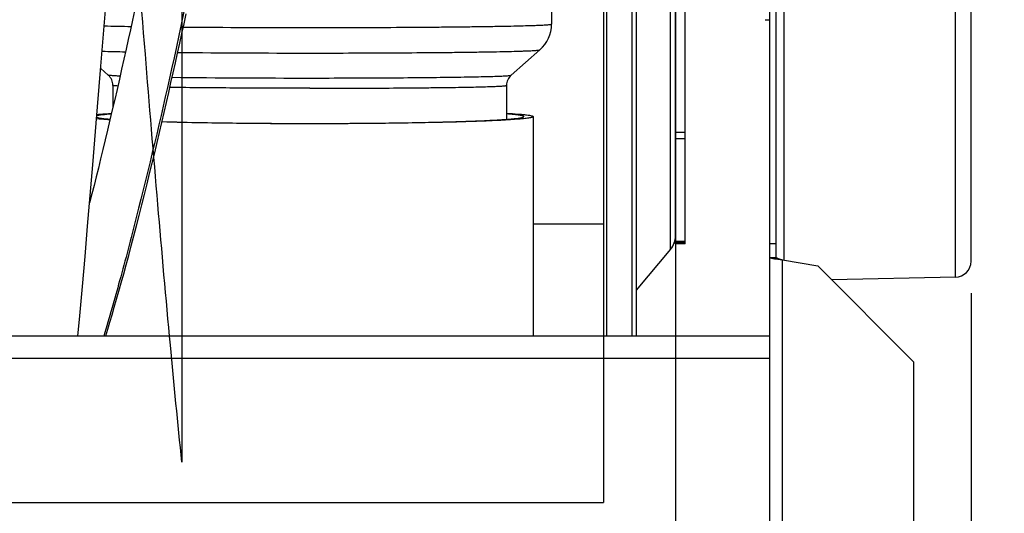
# Model space of a CAD drawing. Extents: x 0 to 420, y -49 to 297.
# Tile 7 of 20: x 212 to 243, y 73 to 89. Entities that reach past the tile are written whole.
import ezdxf

# ---------------------------------------------------------------- set-up
doc = ezdxf.new("R2010")
doc.units = 0
doc.header["$LTSCALE"] = 23.1
doc.layers.get('0').update_dxf_attribs({"linetype": 'CONTINUOUS'})
for name, color, linetype in [('110528_DXF_CONTINUOUS_LINE', 7, 'CONTINUOUS'), ('110528_DXF_DIMENSION', 7, 'CONTINUOUS'), ('110536_DXF_CONTINUOUS_LINE', 7, 'CONTINUOUS'), ('110618_DXF_CONTINUOUS_LINE', 7, 'CONTINUOUS'), ('110802_DXF_CONTINUOUS_LINE', 7, 'CONTINUOUS'), ('111736_DXF_CONTINUOUS_LINE', 7, 'CONTINUOUS'), ('124297_DXF_CONTINUOUS_LINE', 7, 'CONTINUOUS'), ('ASE_85_125-10_DXF_DIMENSIO', 7, 'CONTINUOUS'), ('G_ASE_DUMMY_DXF_CONTINUOUS', 7, 'CONTINUOUS'), ('GUIDE_125_DXF_CONTINUOUS_L', 7, 'CONTINUOUS'), ('HOSE_125_10_DXF_CONTINUOUS', 7, 'CONTINUOUS'), ('SPRING_DUMMYDXF_CONTINUOUS', 7, 'CONTINUOUS')]:
    doc.layers.add(name, color=color, linetype=linetype)
doc.styles.get("Standard").update_dxf_attribs({"font": 'txt', "width": 0.7})
doc.dimstyles.new('DIMSTYLE_1', dxfattribs={"dimtxt": 3.5, "dimasz": 3, "dimexe": 1.5, "dimexo": 1, "dimgap": 0.875, "dimtad": 1, "dimdec": 3, "dimlfac": 10, "dimtxsty": 'STANDARD', "dimblk": '_ARROW_FILLED', "dimblk1": '_ARROW_FILLED', "dimblk2": '_ARROW_FILLED', "dimcen": 0.09, "dimazin": 3, "dimtp": 1.2, "dimtm": 1.2, "dimtfac": 1, "dimtdec": 3, "dimtofl": 0, "dimtmove": 0, "dimatfit": 3, "dimtolj": 1})
doc.dimstyles.new('DIMSTYLE_2', dxfattribs={"dimtxt": 3.5, "dimasz": 3, "dimexe": 1.5, "dimexo": 1, "dimgap": 0.875, "dimtad": 1, "dimdec": 3, "dimlfac": 10, "dimtxsty": 'STANDARD', "dimblk": '_ARROW_FILLED', "dimblk1": '_ARROW_FILLED', "dimblk2": '_ARROW_FILLED', "dimcen": 0.09, "dimazin": 3, "dimtp": 0.8, "dimtm": 0.8, "dimtfac": 1, "dimtdec": 3, "dimtofl": 0, "dimtmove": 0, "dimatfit": 3, "dimtolj": 1})

# ---------------------------------------------------------------- blocks, each defined once
blk = doc.blocks.new('_ARROW_FILLED')
at = {"color": 0, "linetype": 'BYBLOCK'}
blk.add_solid([(0, 0), (-1, 0.167), (-1, -0.167)], dxfattribs=at)
blk = doc.blocks.new('*D1')
at = {"layer": 'ASE_85_125-10_DXF_DIMENSIO', "color": 2, "linetype": 'CONTINUOUS'}
for p, q in [((136.554, 85.126), (136.554, 23.82)), ((241.904, 79.943), (241.904, 23.82)), ((136.554, 25.32), (189.229, 25.32)), ((241.904, 25.32), (189.229, 25.32))]:
    blk.add_line(p, q, dxfattribs=at)
at = {"layer": 'ASE_85_125-10_DXF_DIMENSIO', "color": 2, "linetype": 'CONTINUOUS', "xscale": 3, "yscale": 3, "zscale": 3, "rotation": 180}
blk.add_blockref('_ARROW_FILLED', (136.554, 25.32), dxfattribs=at)
at = {"layer": 'ASE_85_125-10_DXF_DIMENSIO', "color": 2, "linetype": 'CONTINUOUS', "xscale": 3, "yscale": 3, "zscale": 3}
blk.add_blockref('_ARROW_FILLED', (241.904, 25.32), dxfattribs=at)
at = {"layer": 'ASE_85_125-10_DXF_DIMENSIO', "color": 2, "linetype": 'CONTINUOUS', "insert": (189.229, 29.695), "char_height": 3.5, "width": 21.375, "attachment_point": 2}
blk.add_mtext('1053,5', dxfattribs=at)
blk = doc.blocks.new('*D4')
at = {"layer": 'ASE_85_125-10_DXF_DIMENSIO', "color": 2, "linetype": 'CONTINUOUS'}
for p, q in [((241.104, 121.428), (265.404, 121.428)), ((263.904, 121.428), (263.904, 94.001)), ((263.904, 66.574), (263.904, 94.001)), ((241.104, 66.574), (265.404, 66.574))]:
    blk.add_line(p, q, dxfattribs=at)
at = {"layer": 'ASE_85_125-10_DXF_DIMENSIO', "color": 2, "linetype": 'CONTINUOUS', "xscale": 3, "yscale": 3, "zscale": 3}
for p, rotation in [((263.904, 121.428), 90), ((263.904, 66.574), 270)]:
    blk.add_blockref('_ARROW_FILLED', p, dxfattribs=dict(at, rotation=rotation))
at = {"layer": 'ASE_85_125-10_DXF_DIMENSIO', "color": 2, "linetype": 'CONTINUOUS', "insert": (259.529, 94.001), "char_height": 3.5, "width": 26.25, "attachment_point": 2, "rotation": 90}
blk.add_mtext('548,533', dxfattribs=at)
blk = doc.blocks.new('*D5')
at = {"layer": 'ASE_85_125-10_DXF_DIMENSIO', "color": 2, "linetype": 'CONTINUOUS'}
for p, q in [((242.204, 119.501), (255.404, 119.501)), ((253.904, 119.501), (253.904, 94.001)), ((253.904, 68.501), (253.904, 94.001)), ((242.204, 68.501), (255.404, 68.501))]:
    blk.add_line(p, q, dxfattribs=at)
at = {"layer": 'ASE_85_125-10_DXF_DIMENSIO', "color": 2, "linetype": 'CONTINUOUS', "xscale": 3, "yscale": 3, "zscale": 3}
for p, rotation in [((253.904, 119.501), 90), ((253.904, 68.501), 270)]:
    blk.add_blockref('_ARROW_FILLED', p, dxfattribs=dict(at, rotation=rotation))
at = {"layer": 'ASE_85_125-10_DXF_DIMENSIO', "color": 2, "linetype": 'CONTINUOUS', "insert": (249.529, 94.001), "char_height": 3.5, "width": 10.875, "attachment_point": 2, "rotation": 90}
blk.add_mtext('510', dxfattribs=at)

msp = doc.modelspace()

# ---------------------------------------------------------------- linework, layer by layer
at = {"layer": '110528_DXF_CONTINUOUS_LINE', "color": 7, "linetype": 'CONTINUOUS'}
for p, q in [((230.40135, 109.73186), (230.40135, 78.60101)), ((231.28747, 109.73186), (231.28747, 78.60101))]:
    msp.add_line(p, q, dxfattribs=at)
at = {"layer": '110528_DXF_CONTINUOUS_LINE', "color": 9, "linetype": 'CONTINUOUS'}
for p, q in [((230.48843, 109.73186), (230.48843, 78.60101)), ((232.49703, 81.31978), (232.49703, 106.68225))]:
    msp.add_line(p, q, dxfattribs=at)
at = {"layer": '110528_DXF_CONTINUOUS_LINE', "color": 3, "linetype": 'CONTINUOUS'}
for p, q in [((231.41737, 109.73186), (231.41737, 78.60101)), ((232.6491, 81.7376), (232.6491, 84.7707)), ((232.49703, 81.31978), (231.41737, 80.0331))]:
    msp.add_line(p, q, dxfattribs=at)
msp.add_arc((231.9991, 81.7376), 0.65, 320, 360, dxfattribs=at)
at = {"layer": '110528_DXF_DIMENSION', "color": 2, "linetype": 'CONTINUOUS'}
msp.add_line((232.6491, 135.25044), (232.6491, 52.75159), dxfattribs=at)
at = {"layer": '110536_DXF_CONTINUOUS_LINE', "color": 3, "linetype": 'CONTINUOUS'}
for p, q in [((235.6036, 70.80897), (235.6036, 106.50101)), ((236.0036, 80.98967), (237.1036, 80.79571)), ((240.1036, 77.79571), (237.1036, 80.79571)), ((240.1036, 77.79571), (240.1036, 66.57435))]:
    msp.add_line(p, q, dxfattribs=at)
at = {"layer": '110536_DXF_CONTINUOUS_LINE', "color": 7, "linetype": 'CONTINUOUS'}
for p, q in [((235.8036, 81.06269), (235.8036, 106.50101)), ((235.6036, 81.50101), (235.8036, 81.50101)), ((235.6036, 81.06269), (235.8036, 81.06269))]:
    msp.add_line(p, q, dxfattribs=at)
at = {"layer": '110536_DXF_CONTINUOUS_LINE', "color": 9, "linetype": 'CONTINUOUS'}
msp.add_line((236.0036, 70.74876), (236.0036, 80.98967), dxfattribs=at)
at = {"layer": '110536_DXF_CONTINUOUS_LINE', "color": 3, "linetype": 'CONTINUOUS'}
msp.add_open_spline([(235.6036, 81.06269), (235.6036, 81.05872), (235.6155, 81.04997), (235.6378, 81.04307), (235.67521, 81.03389), (235.74698, 81.02145), (235.85821, 81.00653), (235.95256, 80.9956), (236.0036, 80.98967)], degree=3, knots=[0, 0, 0, 0, 0.0290834, 0.08885385, 0.18164624, 0.30490852, 0.62429132, 1, 1, 1, 1], dxfattribs=at)
at = {"layer": '110536_DXF_CONTINUOUS_LINE', "color": 7, "linetype": 'CONTINUOUS'}
msp.add_open_spline([(235.8036, 81.06269), (235.8036, 81.05477), (235.82661, 81.03769), (235.86762, 81.02403), (235.93092, 81.00632), (235.97805, 80.99561), (236.0036, 80.98967)], degree=3, knots=[0, 0, 0, 0, 0.1095964, 0.32647794, 0.63723776, 1, 1, 1, 1], dxfattribs=at)
at = {"layer": '110618_DXF_CONTINUOUS_LINE', "color": 3, "linetype": 'CONTINUOUS'}
for p, q in [((232.6491, 84.7707), (232.6491, 106.51852)), ((232.6491, 81.48351), (232.6491, 81.7376))]:
    msp.add_line(p, q, dxfattribs=at)
at = {"layer": '110618_DXF_CONTINUOUS_LINE', "color": 7, "linetype": 'CONTINUOUS'}
for p, q in [((232.9491, 81.48351), (232.9491, 106.51852)), ((232.9491, 84.7707), (232.6491, 84.7707)), ((232.9491, 81.52042), (232.6491, 81.52042)), ((232.9491, 81.48351), (232.6491, 81.48351))]:
    msp.add_line(p, q, dxfattribs=at)
at = {"layer": '110618_DXF_CONTINUOUS_LINE', "color": 9, "linetype": 'CONTINUOUS'}
for p, q in [((232.9491, 84.97476), (232.6491, 84.97476)), ((232.9491, 81.56257), (232.6491, 81.56257))]:
    msp.add_line(p, q, dxfattribs=at)
at = {"layer": '110802_DXF_CONTINUOUS_LINE', "color": 7, "linetype": 'CONTINUOUS'}
msp.add_line((235.6036, 78.60101), (143.4036, 78.60101), dxfattribs=at)
at = {"layer": '110802_DXF_CONTINUOUS_LINE', "color": 9, "linetype": 'CONTINUOUS'}
msp.add_line((235.6036, 77.90101), (143.4036, 77.90101), dxfattribs=at)
at = {"layer": '111736_DXF_CONTINUOUS_LINE', "color": 7, "linetype": 'CONTINUOUS'}
msp.add_line((235.4536, 88.50101), (235.6036, 88.50101), dxfattribs=at)
at = {"layer": '124297_DXF_CONTINUOUS_LINE', "color": 7, "linetype": 'CONTINUOUS'}
for p, q in [((228.77135, 92.4659), (228.77135, 88.36302)), ((228.40783, 87.55866), (227.50623, 86.76434)), ((214.65973, 86.97291), (214.89647, 86.76434)), ((215.04135, 86.44322), (215.04135, 85.76419)), ((227.36135, 86.44322), (227.36135, 85.38346))]:
    msp.add_line(p, q, dxfattribs=at)
at = {"layer": '124297_DXF_CONTINUOUS_LINE', "color": 9, "linetype": 'CONTINUOUS'}
for centre, radius, start, end in [((217.50726, 211.08472), 122.8092, 268.7214749, 269.114621), ((221.1537, 567.55557), 479.30062, 269.5325172, 270.0056957), ((216.84915, 163.16154), 75.67616, 268.374944, 268.9294643), ((221.13986, 533.05093), 445.59351, 269.4766029, 270.007906), ((220.97062, 427.93967), 341.26397, 269.316024, 270.0387384)]:
    msp.add_arc(centre, radius, start, end, dxfattribs=at)
at = {"layer": '124297_DXF_CONTINUOUS_LINE', "color": 7, "linetype": 'CONTINUOUS'}
for centre, radius, start, end in [((227.69943, 88.36314), 1.07192, 311.366069, 359.993904), ((214.61328, 86.44333), 0.42806, 359.984924, 48.582198), ((227.78941, 86.44333), 0.42806, 131.41779, 180.015087)]:
    msp.add_arc(centre, radius, start, end, dxfattribs=at)
at = {"layer": '124297_DXF_CONTINUOUS_LINE', "color": 9, "linetype": 'CONTINUOUS'}
for points, knots in [([(221.20135, 88.25495), (221.69363, 88.25495), (222.65927, 88.25628), (223.84876, 88.26133), (224.75837, 88.26743), (225.39352, 88.27283), (225.9883, 88.27908), (226.53697, 88.28612), (227.03427, 88.29387), (227.47539, 88.30225), (227.85609, 88.31116), (228.13384, 88.31932), (228.32313, 88.32626), (228.43958, 88.33123), (228.53863, 88.33627), (228.61992, 88.34129), (228.68361, 88.34639), (228.72873, 88.35115), (228.7561, 88.35583), (228.76777, 88.3593), (228.77135, 88.36186), (228.77135, 88.36302)], [0, 0, 0, 0, 0.19499379, 0.38249525, 0.47116644, 0.55530118, 0.63408946, 0.70677288, 0.77265194, 0.83109285, 0.88153371, 0.9234902, 0.94115822, 0.956561, 0.96966303, 0.98043318, 0.98884883, 0.9948939, 0.99857007, 0.99953829, 1, 1, 1, 1]), ([(221.20135, 87.45743), (221.66528, 87.45743), (222.57567, 87.45867), (223.89826, 87.46423), (224.94524, 87.47193), (225.71983, 87.47996), (226.24042, 87.48654), (226.71348, 87.49379), (227.13455, 87.50163), (227.49965, 87.50998), (227.76729, 87.51763), (227.95087, 87.52412), (228.0649, 87.52879), (228.1627, 87.53354), (228.24419, 87.53823), (228.30879, 87.54317), (228.35733, 87.54741), (228.38769, 87.55274), (228.40407, 87.55535), (228.40783, 87.55866)], [0, 0, 0, 0, 0.19305949, 0.378852, 0.55038694, 0.62876277, 0.7012092, 0.76704327, 0.82564458, 0.87646121, 0.91901512, 0.93706544, 0.95290734, 0.96650313, 0.97782294, 0.9868408, 0.99354052, 0.99791531, 1, 1, 1, 1]), ([(215.26406, 86.73548), (215.21281, 86.73752), (215.14099, 86.74067), (215.05212, 86.74576), (215.00077, 86.74927), (214.95992, 86.75288), (214.92914, 86.75615), (214.90952, 86.75987), (214.89901, 86.7621), (214.89647, 86.76434)], [0, 0, 0, 0, 0.41660634, 0.58374259, 0.72305014, 0.83434755, 0.91750194, 0.97252624, 1, 1, 1, 1]), ([(221.20135, 86.67577), (221.60724, 86.67577), (222.40373, 86.67686), (223.56085, 86.68172), (224.47684, 86.68846), (225.15453, 86.69548), (225.60999, 86.70124), (226.02386, 86.70758), (226.39225, 86.71444), (226.71167, 86.72174), (226.97911, 86.72941), (227.16831, 86.73637), (227.29177, 86.74236), (227.36306, 86.74646), (227.41958, 86.75078), (227.46205, 86.7545), (227.48861, 86.75916), (227.50294, 86.76144), (227.50623, 86.76434)], [0, 0, 0, 0, 0.19306033, 0.37885207, 0.55038709, 0.62876305, 0.7012095, 0.76704347, 0.82564462, 0.87646111, 0.91901498, 0.95290713, 0.96650316, 0.97782288, 0.98684073, 0.99354057, 0.99791521, 1, 1, 1, 1]), ([(215.19348, 86.42379), (215.17133, 86.42519), (215.13334, 86.42783), (215.08963, 86.432), (215.06444, 86.43545), (215.05214, 86.43793), (215.04529, 86.43975), (215.04135, 86.44208), (215.04135, 86.44322)], [0, 0, 0, 0, 0.43113708, 0.74086848, 0.85003549, 0.92885591, 0.97785286, 1, 1, 1, 1]), ([(221.20135, 86.35528), (220.41101, 86.35528), (218.95209, 86.35922), (217.49321, 86.3717), (216.82469, 86.38133)], [0, 0, 0, 0, 0.54172636, 1, 1, 1, 1]), ([(221.20135, 86.35528), (221.60194, 86.35528), (222.38772, 86.35636), (223.52849, 86.3612), (224.43053, 86.36791), (225.09667, 86.37491), (225.54315, 86.38064), (225.94782, 86.38695), (226.30677, 86.39376), (226.61657, 86.40102), (226.84258, 86.40766), (226.99661, 86.4133), (227.09138, 86.41735), (227.17198, 86.42145), (227.23813, 86.42553), (227.28995, 86.42969), (227.32667, 86.43355), (227.34894, 86.43737), (227.35843, 86.44019), (227.36135, 86.44227), (227.36135, 86.44322)], [0, 0, 0, 0, 0.19499486, 0.38249522, 0.55530099, 0.63408935, 0.70677285, 0.77265189, 0.83109269, 0.88153344, 0.92348989, 0.9411581, 0.95656075, 0.96966276, 0.98043306, 0.98884839, 0.99489394, 0.99856953, 0.99953809, 1, 1, 1, 1])]:
    msp.add_open_spline(points, degree=3, knots=knots, dxfattribs=at)
at = {"layer": 'G_ASE_DUMMY_DXF_CONTINUOUS', "color": 9, "linetype": 'CONTINUOUS'}
msp.add_line((230.40135, 82.09859), (228.20135, 82.09859), dxfattribs=at)
at = {"layer": 'GUIDE_125_DXF_CONTINUOUS_L', "color": 7, "linetype": 'CONTINUOUS'}
msp.add_line((214.38367, 83.05253), (214.31183, 82.77011), dxfattribs=at)
for points in [[(215.71619, 88.77875), (215.65197, 88.48137), (215.58667, 88.18135), (215.52031, 87.87878), (215.4529, 87.57387), (215.38415, 87.26536), (215.31385, 86.95244), (215.24223, 86.63635), (215.16969, 86.31891), (215.09606, 85.99946), (215.02156, 85.67909), (214.94719, 85.36216), (214.87302, 85.04884), (214.79904, 84.73918), (214.72623, 84.43709), (214.6548, 84.14335), (214.58457, 83.85714), (214.5159, 83.57974), (214.44899, 83.31183), (214.38367, 83.05253)], [(214.81457, 78.60101), (214.81544, 78.6038), (214.88025, 78.81575), (214.94662, 79.03621), (215.01453, 79.26522), (215.08404, 79.50306), (215.15514, 79.74983), (215.22783, 80.00561), (215.30212, 80.27063), (215.37809, 80.5452), (215.45564, 80.82918), (215.53463, 81.12208), (215.61527, 81.42484), (215.69729, 81.73658), (215.77979, 82.05384), (215.86275, 82.37666), (215.94609, 82.70462), (216.02868, 83.03325), (216.11025, 83.36132), (216.19095, 83.6893), (216.2703, 84.01499), (216.34795, 84.33686), (216.42415, 84.65567), (216.49922, 84.9726), (216.57311, 85.28732), (216.6458, 85.59962), (216.71767, 85.91101), (216.78875, 86.22151), (216.85895, 86.53073), (216.9285, 86.83957), (216.99744, 87.1482), (217.06568, 87.45617), (217.13324, 87.76351), (217.2001, 88.07012), (217.26624, 88.37585), (217.33166, 88.68066)]]:
    msp.add_lwpolyline(points, dxfattribs=at)
at = {"layer": 'GUIDE_125_DXF_CONTINUOUS_L', "color": 9, "linetype": 'CONTINUOUS'}
msp.add_open_spline([(219.12358, 98.83582), (218.96155, 97.77074), (218.61579, 95.66791), (217.88774, 91.70505), (216.96528, 87.2533), (216.00937, 83.18909), (215.27905, 80.40742), (214.92739, 79.17459), (214.75351, 78.6008)], degree=3, knots=[0, 0, 0, 0, 0.15602475, 0.30860425, 0.58350693, 0.81435863, 0.91316944, 1, 1, 1, 1], dxfattribs=at)
at = {"layer": 'HOSE_125_10_DXF_CONTINUOUS', "color": 9, "linetype": 'CONTINUOUS'}
for p, q in [((230.40135, 116.36601), (230.40135, 73.39485)), ((217.20135, 94.00101), (217.20135, 74.6522)), ((148.40135, 73.39485), (230.40135, 73.39485))]:
    msp.add_line(p, q, dxfattribs=at)
at = {"layer": 'HOSE_125_10_DXF_CONTINUOUS', "color": 7, "linetype": 'CONTINUOUS'}
for p, q in [((214.65521, 86.91714), (214.81663, 88.92077)), ((214.52042, 85.26763), (214.65521, 86.91714)), ((228.20135, 78.60101), (228.20135, 85.46768)), ((214.41227, 83.9633), (214.52042, 85.26763)), ((214.33087, 82.99475), (214.41227, 83.9633)), ((214.24921, 82.03582), (214.33087, 82.99475)), ((214.16733, 81.08804), (214.24921, 82.03582)), ((214.08523, 80.15286), (214.16733, 81.08804)), ((214.00292, 79.23137), (214.08523, 80.15286)), ((213.94569, 78.60101), (214.00292, 79.23137))]:
    msp.add_line(p, q, dxfattribs=at)
at = {"layer": 'HOSE_125_10_DXF_CONTINUOUS', "color": 9, "linetype": 'CONTINUOUS'}
msp.add_open_spline([(217.20135, 74.6522), (217.07327, 75.87405), (216.81116, 78.56049), (216.43461, 82.81898), (216.03745, 87.62425), (215.64097, 92.61178), (215.30183, 96.90929), (215.02987, 100.30037), (214.81859, 102.88327), (214.60736, 105.39284), (214.39078, 107.87053), (214.16866, 110.28815), (213.9505, 112.51441), (213.74329, 114.47724), (213.54418, 116.21801), (213.3403, 117.83343), (213.15977, 119.09932), (213.01345, 120.00994), (212.90783, 120.61387), (212.80232, 121.16291), (212.6945, 121.66726), (212.58413, 122.12255), (212.47059, 122.52438), (212.35746, 122.85773), (212.24687, 123.11753), (212.1511, 123.28644), (212.07558, 123.38334), (212.02251, 123.43621), (211.96896, 123.4742), (211.91457, 123.49694), (211.85938, 123.50362), (211.80258, 123.49344), (211.74499, 123.46515), (211.68716, 123.41848), (211.62981, 123.35445), (211.54792, 123.23765), (211.44865, 123.0445), (211.33581, 122.75811), (211.22259, 122.40264), (211.10894, 121.97884), (210.99501, 121.48748), (210.87716, 120.91143), (210.75618, 120.24816), (210.5835, 119.19828), (210.39249, 117.85845), (210.18374, 116.20173), (209.98317, 114.45051), (209.77724, 112.49456), (209.56633, 110.34088), (209.35531, 108.05232), (209.05585, 104.64162), (208.69137, 100.22258), (208.25131, 94.67772), (207.88451, 90.03045), (207.57746, 86.23637), (207.3428, 83.41321), (207.10213, 80.62808), (206.866, 78.03811), (206.6417, 75.73152), (206.4259, 73.66442), (206.20486, 71.72689), (206.00967, 70.19598), (205.85162, 69.08417), (205.73715, 68.33905), (205.62279, 67.65606), (205.50588, 67.02242), (205.38614, 66.44351), (205.26296, 65.92471), (205.1402, 65.48528), (205.02023, 65.13277), (204.91705, 64.89449), (204.83583, 64.74851), (204.77867, 64.6634), (204.72139, 64.59569), (204.66369, 64.54534), (204.60507, 64.51257), (204.54358, 64.49794), (204.47951, 64.50465), (204.41527, 64.53412), (204.35252, 64.58438), (204.29044, 64.65492), (204.22858, 64.74578), (204.14022, 64.90501), (204.03299, 65.15809), (203.91071, 65.52493), (203.78792, 65.97223), (203.6647, 66.49881), (203.53713, 67.12342), (203.40618, 67.84888), (203.27217, 68.67727), (203.13799, 69.59005), (202.98079, 70.75392), (202.80395, 72.19253), (202.60332, 73.98021), (202.39738, 75.97031), (202.18643, 78.15534), (201.97538, 80.47117), (201.75801, 82.97006), (201.53489, 85.63537), (201.23963, 89.26587), (200.94791, 92.9505), (200.65502, 96.6532), (200.42626, 99.51992), (200.19752, 102.33317), (199.96291, 105.13696), (199.72229, 107.89637), (199.48615, 110.45623), (199.26184, 112.72955), (199.04612, 114.75994), (198.8252, 116.65596), (198.62989, 118.14908), (198.47164, 119.22889), (198.3572, 119.94888), (198.24289, 120.60606), (198.12605, 121.21252), (198.00644, 121.76293), (197.88339, 122.25197), (197.76082, 122.66125), (197.64105, 122.98413), (197.5376, 123.19783), (197.45593, 123.32422), (197.39867, 123.39512), (197.34108, 123.44867), (197.28267, 123.48473), (197.22302, 123.50251), (197.13558, 123.50001), (197.04895, 123.44748), (196.97261, 123.36656), (196.91052, 123.28061), (196.84876, 123.17439), (196.76081, 122.99408), (196.65374, 122.7154), (196.53123, 122.31824), (196.40828, 121.84096), (196.28495, 121.28485), (196.15733, 120.63052), (196.02633, 119.8753), (195.89226, 119.01725), (195.75804, 118.07583), (195.59471, 116.8333), (195.40647, 115.25819), (195.18927, 113.26324), (194.96632, 111.04055), (194.73794, 108.6014), (194.50943, 106.02083), (194.18647, 102.21059), (193.79371, 97.32909), (193.39848, 92.31097), (193.08019, 88.32238), (192.83264, 85.28396), (192.58516, 82.34463), (192.33162, 79.46696), (192.07178, 76.69496), (191.81625, 74.18427), (191.57336, 72.02174), (191.37549, 70.44053), (191.21154, 69.26425), (191.08761, 68.44496), (190.96381, 67.69826), (190.84019, 67.02631), (190.71672, 66.43102), (190.59355, 65.91393), (190.47077, 65.47638), (190.36256, 65.15954), (190.272, 64.94471), (190.20507, 64.80999), (190.13817, 64.69926), (190.07113, 64.61237), (190.00349, 64.54915), (189.93421, 64.50985), (189.86257, 64.4966), (189.79311, 64.51095), (189.72798, 64.54818), (189.66551, 64.60508), (189.60355, 64.68229), (189.54172, 64.77987), (189.47988, 64.89791), (189.39226, 65.09423), (189.28078, 65.40504), (189.15071, 65.85562), (189.01758, 66.40811), (188.88403, 67.0523), (188.75019, 67.78631), (188.6162, 68.60782), (188.42961, 69.86877), (188.25035, 71.2535), (188.0733, 72.75831), (187.92928, 74.06145), (187.78139, 75.47869), (187.6142, 77.16696), (187.4327, 79.0991), (187.15587, 82.19365), (186.80693, 86.35374), (186.37772, 91.71968), (186.01745, 96.29438), (185.72273, 99.97615), (185.50583, 102.63558), (185.28329, 105.28724), (185.05475, 107.90251), (184.82633, 110.38312), (184.59257, 112.76172), (184.35315, 115.00362), (184.11721, 116.99002), (183.92243, 118.43843), (183.77654, 119.41201), (183.6683, 120.08088), (183.55732, 120.70856), (183.44313, 121.29046), (183.32914, 121.8064), (183.2154, 122.25512), (183.10198, 122.63571), (182.98895, 122.94742), (182.88992, 123.16199), (182.80846, 123.29654), (182.75003, 123.37498), (182.68978, 123.43668), (182.62661, 123.48004), (182.56175, 123.50211), (182.49588, 123.50112), (182.43117, 123.4772), (182.36812, 123.43217), (182.3059, 123.36679), (182.22106, 123.24909), (182.12066, 123.0564), (182.00787, 122.77322), (181.89462, 122.42104), (181.77708, 121.98607), (181.65641, 121.46491), (181.53292, 120.85503), (181.40923, 120.16894), (181.28538, 119.40848), (181.16146, 118.57574), (180.99017, 117.32873), (180.77063, 115.5423), (180.50988, 113.15369), (180.26396, 110.67143), (180.03572, 108.20506), (179.81835, 105.73668), (179.59523, 103.09628), (179.36651, 100.3026), (179.13776, 97.44789), (178.9026, 94.47935), (178.66129, 91.42717), (178.41983, 88.40134), (178.18456, 85.51159), (177.94996, 82.71339), (177.70936, 79.96133), (177.46224, 77.29158), (177.21537, 74.81172), (176.96322, 72.49761), (176.74218, 70.68917), (176.55619, 69.3407), (176.42781, 68.48792), (176.30589, 67.7503), (176.19161, 67.12189), (176.07749, 66.55853), (175.96102, 66.05053), (175.84201, 65.60295), (175.71955, 65.22101), (175.61243, 64.95506), (175.52433, 64.78514), (175.46251, 64.68653), (175.40054, 64.60837), (175.33811, 64.55055), (175.27451, 64.51324), (175.20917, 64.49771), (175.14344, 64.50551), (175.07926, 64.53577), (175.01653, 64.5868), (174.95227, 64.6607), (174.88668, 64.75932), (174.8198, 64.88387), (174.75285, 65.03244), (174.65811, 65.27651), (174.54234, 65.64262), (174.4136, 66.1377), (174.28762, 66.70433), (174.16407, 67.33629), (174.04034, 68.04397), (173.91255, 68.85015), (173.78137, 69.75668), (173.5957, 71.15089), (173.36673, 73.07879), (173.1001, 75.59591), (172.87981, 77.87351), (172.69997, 79.83451), (172.55594, 81.45775), (172.40804, 83.17432), (172.23569, 85.22666), (172.04364, 87.57164), (171.74868, 91.24674), (171.37677, 95.96717), (170.99083, 100.80356), (170.67005, 104.66227), (170.42854, 107.45067), (170.19325, 110.02768), (169.95942, 112.43191), (169.71994, 114.70361), (169.47389, 116.80776), (169.26205, 118.40223), (169.09004, 119.54188), (168.96332, 120.30762), (168.83352, 121.01174), (168.70001, 121.64771), (168.5669, 122.19177), (168.43925, 122.62641), (168.31766, 122.95887), (168.21857, 123.17099), (168.13706, 123.30351), (168.07986, 123.37886), (168.02238, 123.43682), (167.96294, 123.47826), (167.90017, 123.50134), (167.83429, 123.50212), (167.76945, 123.47983), (167.70631, 123.43631), (167.64407, 123.37247), (167.58217, 123.28832), (167.52033, 123.18374), (167.43236, 123.00562), (167.32532, 122.72957), (167.20281, 122.33562), (167.07985, 121.86156), (166.95239, 121.29001), (166.82155, 120.61778), (166.68764, 119.84252), (166.55354, 118.98117), (166.37548, 117.7278), (166.16103, 116.02618), (165.90677, 113.75772), (165.64578, 111.18268), (165.3784, 108.32074), (165.11081, 105.26784), (164.88775, 102.60012), (164.70615, 100.37417), (164.51073, 97.94672), (164.28692, 95.12416), (164.0337, 91.921), (163.79874, 88.96922), (163.55768, 85.99293), (163.3102, 83.02719), (163.06283, 80.18619), (162.80957, 77.43577), (162.55015, 74.81971), (162.2894, 72.43404), (162.06984, 70.65022), (161.89854, 69.40537), (161.77163, 68.55431), (161.64155, 67.75993), (161.50773, 67.02893), (161.37421, 66.38774), (161.24116, 65.8384), (161.10853, 65.3827), (160.99255, 65.06383), (160.89714, 64.85845), (160.83024, 64.73848), (160.7633, 64.64241), (160.69532, 64.56941), (160.62512, 64.52004), (160.55096, 64.49715), (160.47575, 64.50462), (160.40049, 64.54243), (160.32556, 64.61062), (160.25018, 64.70991), (160.17496, 64.83935), (160.07909, 65.04312), (159.96866, 65.3415), (159.84604, 65.75082), (159.723, 66.24002), (159.59551, 66.82687), (159.46462, 67.51446), (159.27678, 68.62368), (159.04684, 70.21812), (158.78127, 72.36515), (158.56312, 74.35871), (158.38449, 76.11318), (158.18571, 78.15745), (157.94997, 80.74509), (157.6716, 83.98458), (157.39988, 87.28219), (157.11345, 90.85647), (156.82731, 94.47669), (156.53343, 98.18565), (156.24004, 101.82482), (155.93122, 105.52185), (155.71537, 107.96528), (155.60135, 109.20024)], degree=3, knots=[0, 0, 0, 0, 0.00718185, 0.01577875, 0.02499144, 0.03536848, 0.0450271, 0.05019214, 0.05525593, 0.06017679, 0.06491457, 0.06979536, 0.07436929, 0.07799119, 0.08133342, 0.08461177, 0.08750934, 0.08880796, 0.09000329, 0.0910933, 0.09207609, 0.093018, 0.09383143, 0.09451645, 0.09507439, 0.09548033, 0.09564676, 0.0957912, 0.09591678, 0.09602823, 0.0961323, 0.0962372, 0.09636102, 0.09650323, 0.09666911, 0.09686197, 0.09733572, 0.09793394, 0.09866025, 0.09951526, 0.10049838, 0.10160844, 0.10295223, 0.10443945, 0.10782815, 0.11086302, 0.11420081, 0.11813225, 0.12236031, 0.12685107, 0.13156754, 0.1423754, 0.15277175, 0.16408389, 0.16962717, 0.17502391, 0.18064455, 0.18596927, 0.19022726, 0.19419205, 0.19811878, 0.20162701, 0.20321352, 0.20468352, 0.20603388, 0.20726157, 0.20845004, 0.20948935, 0.21037821, 0.21111618, 0.21166487, 0.21189308, 0.21209193, 0.2122633, 0.21241016, 0.21253731, 0.21265213, 0.21277405, 0.21290641, 0.21305973, 0.21324083, 0.21345381, 0.21370116, 0.21430427, 0.21505698, 0.21596067, 0.21701479, 0.21821795, 0.21968703, 0.22132391, 0.2231234, 0.22508017, 0.22818941, 0.23159637, 0.23559618, 0.23988522, 0.24442905, 0.24919023, 0.2545485, 0.26006457, 0.27048367, 0.27615569, 0.28177767, 0.28729536, 0.29265581, 0.29822546, 0.30348765, 0.3076838, 0.31157943, 0.31542367, 0.31884241, 0.32038184, 0.3218034, 0.32310411, 0.32428109, 0.32541367, 0.3263964, 0.32722841, 0.32790996, 0.32840806, 0.3286122, 0.32878844, 0.32893951, 0.32906984, 0.32918627, 0.3292983, 0.3295719, 0.32974568, 0.32995054, 0.33018925, 0.33046351, 0.33112237, 0.33193181, 0.3328923, 0.33400272, 0.33526132, 0.33678919, 0.33848324, 0.34033806, 0.34234808, 0.34580926, 0.34961118, 0.35407905, 0.35886787, 0.36393241, 0.36922368, 0.38122182, 0.3925611, 0.39864975, 0.40461262, 0.4103821, 0.41589342, 0.42150017, 0.42665776, 0.43064615, 0.43422126, 0.43597295, 0.43758889, 0.43906504, 0.44039746, 0.44158271, 0.44261871, 0.44350416, 0.44423867, 0.44457403, 0.44486642, 0.44511732, 0.44532916, 0.44550609, 0.44565529, 0.44578867, 0.44592253, 0.44606072, 0.44622252, 0.44641374, 0.44663783, 0.44689685, 0.44719209, 0.44789398, 0.44882482, 0.44993263, 0.45121537, 0.45267031, 0.45429396, 0.456081, 0.46012172, 0.46245578, 0.46493862, 0.467786, 0.47078568, 0.47485625, 0.47913067, 0.4889482, 0.49926074, 0.51059938, 0.51577405, 0.52085266, 0.52619762, 0.53132975, 0.53619936, 0.54076019, 0.54530163, 0.54937946, 0.55245366, 0.55384457, 0.55513434, 0.55641452, 0.55757065, 0.5586007, 0.55950294, 0.56027626, 0.56092122, 0.56144021, 0.56165426, 0.56183967, 0.56201088, 0.56215618, 0.56228365, 0.56240499, 0.56253355, 0.56268073, 0.56285427, 0.56305894, 0.56352711, 0.56411956, 0.56483961, 0.56568838, 0.56675291, 0.56796626, 0.56932567, 0.57082812, 0.57247017, 0.57424721, 0.57818632, 0.58299145, 0.58829336, 0.59276807, 0.59747104, 0.602779, 0.60825847, 0.61385707, 0.61952072, 0.62566653, 0.63175533, 0.63726551, 0.64261549, 0.64817058, 0.65341498, 0.65828909, 0.66273898, 0.6670228, 0.66893904, 0.67069641, 0.67206404, 0.67330938, 0.67443008, 0.67542398, 0.67635575, 0.67713654, 0.67776778, 0.67802871, 0.67825452, 0.67844719, 0.67861021, 0.67874932, 0.67887367, 0.67899575, 0.67912873, 0.67928298, 0.67946532, 0.67969924, 0.67997389, 0.68029093, 0.6806513, 0.68150388, 0.68253363, 0.68364102, 0.68489667, 0.68629759, 0.68784056, 0.68966817, 0.6916521, 0.69606273, 0.70101704, 0.70644895, 0.70943919, 0.71252891, 0.71597544, 0.71951115, 0.7245688, 0.72972978, 0.74106433, 0.75224926, 0.75809244, 0.76369961, 0.76861081, 0.77321988, 0.7778206, 0.78196418, 0.78560398, 0.78722284, 0.78870169, 0.79014112, 0.79140808, 0.79249994, 0.79341479, 0.79405452, 0.79456823, 0.79477981, 0.79496296, 0.7951201, 0.79525511, 0.7953836, 0.79550494, 0.79563253, 0.79577802, 0.79594938, 0.7961515, 0.79638736, 0.79665875, 0.79731198, 0.79811539, 0.79906963, 0.80017408, 0.80153821, 0.80307273, 0.80477296, 0.80663401, 0.8104732, 0.81479849, 0.81997791, 0.82560336, 0.83160177, 0.83789302, 0.84125289, 0.84465756, 0.85212947, 0.85780496, 0.86344118, 0.86943971, 0.87526092, 0.88083869, 0.88611062, 0.89140739, 0.8962066, 0.90013968, 0.90191352, 0.90355225, 0.90516977, 0.906619, 0.90789621, 0.90899805, 0.9099223, 0.91066981, 0.91097858, 0.9112453, 0.91147185, 0.9116615, 0.91182586, 0.9119681, 0.91210537, 0.91225651, 0.91245248, 0.91269262, 0.91298276, 0.91332614, 0.91400796, 0.91484021, 0.91582319, 0.91695606, 0.91835044, 0.91991455, 0.92353237, 0.92776648, 0.932561, 0.93525568, 0.93807584, 0.94456789, 0.95044511, 0.95708321, 0.96391055, 0.97140681, 0.97831248, 0.98566056, 0.99274989, 1, 1, 1, 1], dxfattribs=at)
at = {"layer": 'HOSE_125_10_DXF_CONTINUOUS', "color": 7, "linetype": 'CONTINUOUS'}
for points, knots in [([(214.94809, 85.36712), (214.90833, 85.36965), (214.76926, 85.37893), (214.63029, 85.38986), (214.53126, 85.3998)], [0, 0, 0, 0, 0.28587022, 1, 1, 1, 1]), ([(214.53495, 85.44626), (214.5546, 85.44001), (214.60469, 85.42945), (214.74405, 85.40859), (214.86402, 85.39772), (214.95363, 85.39033)], [0, 0, 0, 0, 0.14631512, 0.36208676, 1, 1, 1, 1]), ([(214.9906, 85.54801), (214.89403, 85.54038), (214.76465, 85.52915), (214.61416, 85.50759), (214.5599, 85.49667), (214.53852, 85.49021)], [0, 0, 0, 0, 0.63705933, 0.85310892, 1, 1, 1, 1]), ([(214.54227, 85.53665), (214.57435, 85.53982), (214.72539, 85.55358), (214.87672, 85.56392), (214.99593, 85.57122)], [0, 0, 0, 0, 0.21255981, 1, 1, 1, 1]), ([(221.95489, 85.25488), (222.35296, 85.25632), (223.12763, 85.26135), (224.24487, 85.2756), (225.11896, 85.29302), (225.75876, 85.3103), (226.18451, 85.32409), (226.5689, 85.33902), (226.90876, 85.35495), (227.20125, 85.37172), (227.44403, 85.38914), (227.63495, 85.4069), (227.76111, 85.42315), (227.8345, 85.43685), (227.86982, 85.44661), (227.89128, 85.45432), (227.90135, 85.46368), (227.90135, 85.46768)], [0, 0, 0, 0, 0.20035249, 0.38989172, 0.56234763, 0.64036034, 0.71201958, 0.77673321, 0.83396766, 0.88325301, 0.92418827, 0.95644796, 0.97979442, 0.98808614, 0.9941302, 0.99799022, 1, 1, 1, 1]), ([(228.20135, 85.46768), (228.20135, 85.46351), (228.19083, 85.45372), (228.16841, 85.44567), (228.13151, 85.43547), (228.05483, 85.42116), (227.92302, 85.40418), (227.72355, 85.38563), (227.4699, 85.36742), (227.16431, 85.34991), (226.80923, 85.33326), (226.40763, 85.31766), (225.96283, 85.30325), (225.29438, 85.2852), (224.38115, 85.267), (223.21388, 85.25211), (222.40453, 85.24686), (221.98863, 85.24535)], [0, 0, 0, 0, 0.00200976, 0.0058698, 0.01191389, 0.0202056, 0.04355204, 0.07581173, 0.11674699, 0.16603234, 0.2232668, 0.28798041, 0.35963967, 0.43765236, 0.61010827, 0.79964752, 1, 1, 1, 1]), ([(227.90135, 85.46768), (227.90135, 85.47227), (227.88838, 85.48272), (227.8626, 85.491), (227.81906, 85.50188), (227.72907, 85.51695), (227.57434, 85.53488), (227.43967, 85.54606), (227.36147, 85.5519)], [0, 0, 0, 0, 0.02498746, 0.07538271, 0.15507433, 0.26470425, 0.57360924, 1, 1, 1, 1]), ([(227.36148, 85.57394), (227.48262, 85.56677), (227.65204, 85.55555), (227.86072, 85.53712), (227.97989, 85.52395), (228.07221, 85.5114), (228.14089, 85.49748), (228.17931, 85.48727), (228.20135, 85.47409), (228.20135, 85.46768)], [0, 0, 0, 0, 0.42700227, 0.59715823, 0.73757569, 0.84781592, 0.9276672, 0.97741991, 1, 1, 1, 1]), ([(221.98863, 85.24535), (221.02644, 85.24187), (219.22198, 85.24718), (217.41768, 85.27605), (216.57578, 85.29974)], [0, 0, 0, 0, 0.533241, 1, 1, 1, 1]), ([(216.57886, 85.31265), (217.40773, 85.2874), (219.19978, 85.25722), (220.99198, 85.2514), (221.95489, 85.25488)], [0, 0, 0, 0, 0.46271374, 1, 1, 1, 1])]:
    msp.add_open_spline(points, degree=3, knots=knots, dxfattribs=at)
at = {"layer": 'SPRING_DUMMYDXF_CONTINUOUS', "color": 9, "linetype": 'CONTINUOUS'}
msp.add_line((241.41471, 80.44345), (241.41471, 107.55858), dxfattribs=at)
at = {"layer": 'SPRING_DUMMYDXF_CONTINUOUS', "color": 7, "linetype": 'CONTINUOUS'}
for p, q in [((236.0536, 80.98085), (236.0536, 107.02118)), ((241.9036, 80.94332), (241.9036, 107.05871)), ((241.41471, 80.44345), (237.54192, 80.35738))]:
    msp.add_line(p, q, dxfattribs=at)
msp.add_arc((241.4036, 80.94332), 0.5, 271.27303, 360, dxfattribs=at)

# ---------------------------------------------------------------- dimensions: what is measured, and where the dimension line sits
at = {"layer": 'ASE_85_125-10_DXF_DIMENSIO', "color": 2, "linetype": 'CONTINUOUS'}
for base, p1, p2, angle, dimstyle, picture, middle in [((263.9036, 121.42767), (240.1036, 66.57436), (240.1036, 121.42767), 90, 'DIMSTYLE_2', '*D4', (263.9036, 93.50102)), ((253.9036, 68.50101), (241.20361, 119.50101), (241.20361, 68.50101), 270, 'DIMSTYLE_2', '*D5', (253.9036, 93.50102)), ((136.5536, 25.31998), (241.9036, 80.94332), (136.5536, 86.12601), 180, 'DIMSTYLE_1', '*D1', (188.7286, 25.31998))]:
    dim = msp.add_linear_dim(base=base, p1=p1, p2=p2, angle=angle, dimstyle=dimstyle, dxfattribs=at)
    dim.commit()
    dim.dimension.update_dxf_attribs({"geometry": picture, "text_midpoint": middle, "dimtype": 160})

doc.saveas('drawing.dxf')
